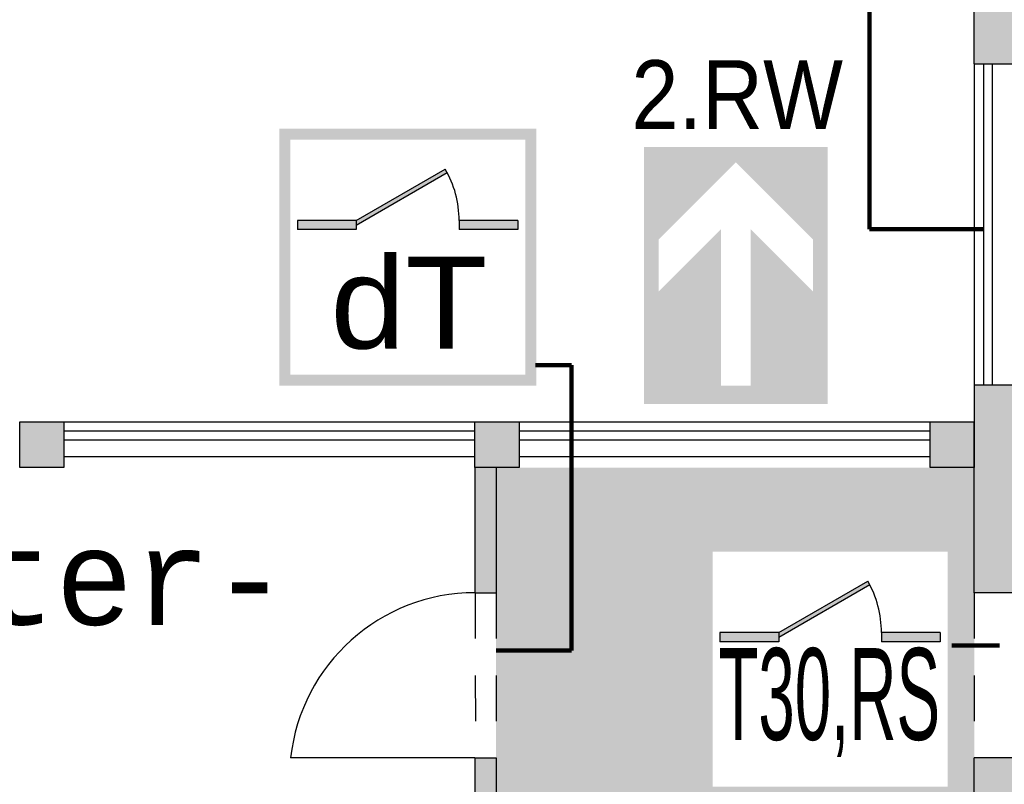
# Model space of a CAD drawing. Header units: metres. Extents: x -5 to 193, y -5 to 104.
# Tile 13 of 25: x 131.73 to 137.09, y 73.14 to 77.31. Entities that reach past the tile are written whole.
import ezdxf

# ---------------------------------------------------------------- set-up
doc = ezdxf.new("R2010")
doc.units = ezdxf.units.M
doc.header["$PDMODE"] = 65
doc.linetypes.add('AUSGEZOGEN', pattern=[0])
doc.linetypes.add('LINIE_2', pattern=[0.45, 0.25, -0.2])
for name, color, linetype, lineweight in [('XR$2$003STTXT_BAUTEILBESCHRIFTUNG', 7, 'Continuous', 13), ('XR$2$003UZ013_BETON_STAHLBETON', 8, 'Continuous', 13), ('XR$2$003WN111_ALLGEMEIN', 7, 'Continuous', 13), ('XR$2$004FEGLA_GLAS', 4, 'Continuous', 13), ('XR$2$004TT111_ALLGEMEIN', 7, 'Continuous', 13), ('XR$2$005BM999_SONSTIGES', 8, 'Continuous', 13), ('XR$2$005BMENT_ENTWURF', 8, 'Continuous', 13), ('XR$3$STANDARD', 7, 'Continuous', 25)]:
    doc.layers.add(name, color=color, linetype=linetype, lineweight=lineweight)
doc.styles.add('ARIAL', font='ARIAL.TTF')
doc.styles.add('LUCIDACONSOLE', font='LUCON.TTF')
doc.dimstyles.new('_DIMSTYLE_2', dxfattribs={"dimtxt": 0.75, "dimasz": 1, "dimexe": 0, "dimexo": 1e-06, "dimgap": 0.375, "dimtad": 0, "dimrnd": 0.01, "dimzin": 4, "dimdsep": 46, "dimtxsty": 'Standard', "dimblk1": 'ALL_ML_STRICH', "dimblk2": 'ALL_ML_STRICH', "dimsah": 1, "dimcen": 0, "dimse1": 1, "dimse2": 1, "dimadec": 0, "dimazin": 0, "dimtfac": 1, "dimtdec": 0, "dimtix": 1, "dimtmove": 2, "dimatfit": 3, "dimfxl": 1, "dimtzin": 0, "dimlwd": 0, "dimlwe": 25, "dimarcsym": 0})

# ---------------------------------------------------------------- blocks, each defined once
blk = doc.blocks.new('ALL_ML_STRICH')
at = {"color": 0, "linetype": 'ByBlock', "lineweight": -2}
for p, q in [((0, -0.5), (0, 0.5)), ((-0.3, -0.3), (0.3, 0.3)), ((-1, 0), (0.5, 0))]:
    blk.add_line(p, q, dxfattribs=at)
blk = doc.blocks.new('*D4')
at = {"layer": 'DEFPOINTS', "color": 0, "linetype": 'AUSGEZOGEN', "lineweight": 25}
for p in [(126.5524, 84.1582), (136.9624, 80.3925), (126.5524, 75.1175)]:
    blk.add_point(p, dxfattribs=at)
at = {"layer": 'XR$3$STANDARD', "color": 0, "linetype": 'AUSGEZOGEN', "lineweight": -2}
for p, q in [((126.5524, 84.1582), (130.5699, 84.1582)), ((133.1637, 84.1582), (136.9624, 84.1582))]:
    blk.add_line(p, q, dxfattribs=at)
at = {"layer": 'XR$3$STANDARD', "color": 0, "linetype": 'AUSGEZOGEN', "lineweight": 25, "rotation": 180}
blk.add_blockref('ALL_ML_STRICH', (126.5524, 84.1582), dxfattribs=at)
at = {"layer": 'XR$3$STANDARD', "color": 0, "linetype": 'AUSGEZOGEN', "lineweight": 25}
blk.add_blockref('ALL_ML_STRICH', (136.9624, 84.1582), dxfattribs=at)
at = {"layer": 'XR$3$STANDARD', "color": 0, "linetype": 'AUSGEZOGEN', "lineweight": 25, "insert": (131.8668, 84.1582), "char_height": 0.75, "width": 2.329687, "attachment_point": 5}
blk.add_mtext('\\W0.62;\\A1;{10.41\\H0.495000;\\S^ ;}', dxfattribs=at)

msp = doc.modelspace()

# ---------------------------------------------------------------- hatches: boundary and pattern name
at = {"layer": 'XR$2$004TT111_ALLGEMEIN', "linetype": 'AUSGEZOGEN', "lineweight": 25}
h = msp.add_hatch(color=0, dxfattribs=at)
h.paths.add_polyline_path([(138.1674, 77.3075), (138.1674, 77.0675), (136.9274, 77.0675), (136.9274, 80.1425), (137.1674, 80.1425), (137.1674, 77.3075)], flags=16)
h.paths.add_polyline_path([(149.9774, 77.3075), (149.9774, 77.0675), (139.0524, 77.0675), (139.0524, 77.3075), (144.4314, 77.3075), (144.4314, 80.1425), (144.5464, 80.1425), (144.5464, 77.3075)], flags=16)
for points in [[(137.1674, 75.3175), (137.1674, 74.1855), (137.1673, 74.1855), (137.1671, 74.1855), (137.167, 74.1855), (137.1668, 74.1855), (137.1667, 74.1855), (137.1665, 74.1855), (137.1664, 74.1855), (137.1663, 74.1855), (137.1661, 74.1855), (137.166, 74.1855), (137.1658, 74.1855), (137.1657, 74.1855), (137.1655, 74.1855), (137.1654, 74.1855), (137.1652, 74.1855), (137.1651, 74.1855), (137.165, 74.1855), (137.1648, 74.1855), (137.1647, 74.1855), (137.1645, 74.1855), (137.1644, 74.1855), (137.1642, 74.1855), (137.1641, 74.1855), (137.1639, 74.1855), (137.1638, 74.1855), (137.1637, 74.1855), (137.1635, 74.1855), (137.1634, 74.1855), (137.1632, 74.1855), (137.1631, 74.1855), (137.1629, 74.1855), (137.1628, 74.1855), (137.1626, 74.1855), (137.1625, 74.1855), (137.1624, 74.1855), (137.1622, 74.1855), (136.9274, 74.1855), (136.9274, 74.8675), (136.9274, 75.1175), (136.9274, 75.3175)], [(131.9674, 75.1175), (131.9674, 74.8675), (131.7274, 74.8675), (131.7274, 75.1175)], [(134.4474, 75.1175), (134.4474, 74.8675), (134.2074, 74.8675), (134.2074, 75.1175)], [(136.9274, 75.1175), (136.9274, 74.8675), (136.6874, 74.8675), (136.6874, 75.1175)]]:
    msp.add_hatch(color=0, dxfattribs=at).paths.add_polyline_path(points, flags=16)
h = msp.add_hatch(color=0, dxfattribs=at)
h.paths.add_polyline_path([(134.3224, 74.8675), (134.3224, 74.1855), (134.2074, 74.1855), (134.2074, 74.8675)], flags=16)
h.paths.add_polyline_path([(134.9624, 72.1125), (134.9624, 71.8725), (129.1346, 71.8725), (129.1346, 72.0025), (129.1871, 72.0025), (129.1871, 72.1125), (134.2074, 72.1125), (134.2074, 73.2855), (134.3224, 73.2855), (134.3224, 72.1125)], flags=16)
at = {"layer": 'XR$3$STANDARD', "linetype": 'AUSGEZOGEN', "lineweight": 140}
h = msp.add_hatch(color=1, dxfattribs=at)
h.paths.add_polyline_path([(134.541, 76.7138), (133.141, 76.7138), (133.141, 75.3138), (134.541, 75.3138)])
h.paths.add_polyline_path([(133.201, 76.6538), (134.481, 76.6538), (134.481, 75.3738), (133.201, 75.3738)], flags=16)
at = {"layer": 'XR$3$STANDARD', "linetype": 'AUSGEZOGEN', "lineweight": 25, "true_color": 0x00c600}
for points in [[(135.5485, 76.1673), (135.2085, 75.8273), (135.2085, 76.1102), (135.6285, 76.5302), (135.6285, 76.6131), (135.1285, 76.6131), (135.1285, 75.2131), (135.6285, 75.2131), (135.6285, 75.3131), (135.5485, 75.3131)], [(136.1285, 75.2131), (136.1285, 76.6131), (135.6285, 76.6131), (135.6285, 76.5302), (136.0485, 76.1102), (136.0485, 75.8273), (135.7085, 76.1673), (135.7085, 75.3131), (135.6285, 75.3131), (135.6285, 75.2131)]]:
    msp.add_hatch(color=92, dxfattribs=at).paths.add_polyline_path(points)
at = {"layer": 'XR$3$STANDARD', "linetype": 'AUSGEZOGEN', "lineweight": 140}
for points in [[(133.561, 76.2138), (133.561, 76.1885), (134.0569, 76.4748), (134.046, 76.4938)], [(133.561, 76.1638), (133.561, 76.2138), (133.241, 76.2138), (133.241, 76.1638)], [(134.441, 76.1638), (134.441, 76.2138), (134.121, 76.2138), (134.121, 76.1638)], [(135.862, 73.9688), (135.862, 73.9435), (136.358, 74.2298), (136.347, 74.2488)], [(135.862, 73.9188), (135.862, 73.9688), (135.542, 73.9688), (135.542, 73.9188)], [(136.742, 73.9188), (136.742, 73.9688), (136.422, 73.9688), (136.422, 73.9188)]]:
    msp.add_hatch(color=0, dxfattribs=at).paths.add_polyline_path(points)
at = {"layer": 'XR$3$STANDARD', "linetype": 'AUSGEZOGEN', "lineweight": 25, "true_color": 0xc4ffc4}
h = msp.add_hatch(color=254, dxfattribs=at)
h.paths.add_polyline_path([(134.3224, 72.1125), (136.9274, 72.1125), (136.9274, 74.8675), (134.3224, 74.8675)])
h.paths.add_polyline_path([(135.442, 73.0688), (135.442, 74.4688), (136.842, 74.4688), (136.842, 73.0688)], flags=16)
at = {"layer": 'XR$3$STANDARD', "linetype": 'AUSGEZOGEN', "lineweight": 140}
h = msp.add_hatch(color=1, dxfattribs=at)
h.paths.add_polyline_path([(136.842, 74.4688), (135.442, 74.4688), (135.442, 73.0688), (136.842, 73.0688)])
h.paths.add_polyline_path([(135.502, 74.4088), (136.782, 74.4088), (136.782, 73.1288), (135.502, 73.1288)], flags=16)
at = {"layer": 'XR$3$STANDARD', "linetype": 'AUSGEZOGEN', "lineweight": 25}
msp.add_hatch(color=0, dxfattribs=at).paths.add_polyline_path([(136.9274, 65.7892), (137.1674, 65.7892), (137.1674, 71.8725), (138.5999, 71.8725), (138.5999, 72.0025), (138.5474, 72.0025), (138.5474, 72.1125), (137.1674, 72.1125), (137.1674, 73.2856), (136.9274, 73.2855), (136.9274, 72.1125), (135.9724, 72.1125), (135.9724, 71.8725), (136.9274, 71.8725)])

# ---------------------------------------------------------------- linework, layer by layer
at = {"layer": 'XR$2$003STTXT_BAUTEILBESCHRIFTUNG', "color": 1, "linetype": 'AUSGEZOGEN', "lineweight": 25}
for p, q in [((136.9274, 77.0675), (136.9274, 75.3175)), ((131.9674, 75.1175), (134.2074, 75.1175)), ((134.4474, 75.1175), (136.6874, 75.1175)), ((131.9674, 74.9275), (134.2074, 74.9275)), ((134.4474, 74.9275), (136.6874, 74.9275))]:
    msp.add_line(p, q, dxfattribs=at)
at = {"layer": 'XR$2$003UZ013_BETON_STAHLBETON', "color": 0, "linetype": 'AUSGEZOGEN', "lineweight": 25}
for p, q in [((136.9774, 77.0675), (136.9774, 75.3175)), ((137.0274, 75.3175), (137.0274, 77.0675)), ((131.9674, 75.0675), (134.2074, 75.0675)), ((134.4474, 75.0675), (136.6874, 75.0675)), ((134.2074, 75.0175), (131.9674, 75.0175)), ((136.6874, 75.0175), (134.4474, 75.0175))]:
    msp.add_line(p, q, dxfattribs=at)
at = {"layer": 'XR$2$003WN111_ALLGEMEIN', "color": 2, "linetype": 'AUSGEZOGEN', "lineweight": 25}
for p, q in [((136.9274, 77.0675), (136.9274, 80.3925)), ((136.9274, 77.0675), (138.1674, 77.0675)), ((136.9274, 75.3175), (136.9274, 75.1175)), ((136.9274, 75.3175), (137.1674, 75.3175)), ((136.9274, 74.1855), (136.9274, 75.1175)), ((134.2074, 74.8675), (134.2074, 74.1855)), ((134.3224, 74.8675), (134.3224, 74.1855)), ((134.2074, 74.1855), (134.3224, 74.1855)), ((137.1674, 74.1855), (136.9274, 74.1855)), ((134.2074, 73.2855), (134.2074, 72.1125)), ((134.2074, 73.2855), (134.3224, 73.2855)), ((134.3224, 73.2855), (134.3224, 72.1125)), ((137.1674, 73.2856), (136.9274, 73.2855)), ((136.9274, 72.1125), (136.9274, 73.2855))]:
    msp.add_line(p, q, dxfattribs=at)
for points in [[(131.7274, 74.8675), (131.7274, 75.1175), (131.9674, 75.1175), (131.9674, 74.8675), (131.7274, 74.8675)], [(134.2074, 74.8675), (134.2074, 75.1175), (134.4474, 75.1175), (134.4474, 74.8675), (134.2074, 74.8675)], [(136.6874, 74.8675), (136.6874, 75.1175), (136.9274, 75.1175), (136.9274, 74.8675), (136.6874, 74.8675)]]:
    msp.add_lwpolyline(points, close=True, dxfattribs=at)
at = {"layer": 'XR$2$005BM999_SONSTIGES', "color": 1, "linetype": 'AUSGEZOGEN', "lineweight": 25}
msp.add_line((134.2074, 73.2855), (133.2034, 73.2855), dxfattribs=at)
msp.add_arc((134.2074, 73.1755), 1.01, 90, 173.7475, dxfattribs=at)
at = {"layer": 'XR$2$005BMENT_ENTWURF', "color": 254, "linetype": 'LINIE_2', "lineweight": 25, "true_color": 0xf0f0b4}
for p, q in [((134.2077, 74.1855), (134.2103, 73.2855)), ((134.3224, 74.1855), (134.3224, 73.2855)), ((136.9274, 74.1855), (136.9274, 73.2855))]:
    msp.add_line(p, q, dxfattribs=at)
at = {"layer": 'XR$3$STANDARD', "color": 1, "linetype": 'AUSGEZOGEN', "lineweight": 140}
for p, q in [((136.3571, 82.3684), (136.3571, 76.1664)), ((136.3571, 76.1664), (136.9774, 76.1664)), ((134.5368, 75.4262), (134.7335, 75.4262)), ((134.7335, 75.4262), (134.7335, 73.8711)), ((134.7335, 73.8711), (134.3224, 73.8711)), ((136.8059, 73.8989), (137.0646, 73.8989))]:
    msp.add_line(p, q, dxfattribs=at)
at = {"layer": 'XR$3$STANDARD', "color": 1, "linetype": 'AUSGEZOGEN', "lineweight": 25}
for p, q in [((133.561, 76.2138), (134.046, 76.4938)), ((133.561, 76.1885), (134.0569, 76.4748)), ((133.561, 76.2138), (133.241, 76.2138)), ((133.241, 76.2138), (133.241, 76.1638)), ((133.561, 76.1638), (133.241, 76.1638)), ((133.561, 76.2138), (133.561, 76.1638)), ((134.441, 76.2138), (134.121, 76.2138)), ((134.121, 76.2138), (134.121, 76.1638)), ((134.441, 76.1638), (134.121, 76.1638)), ((134.441, 76.2138), (134.441, 76.1638)), ((135.862, 73.9688), (136.347, 74.2488)), ((135.862, 73.9435), (136.358, 74.2298)), ((135.862, 73.9688), (135.542, 73.9688)), ((135.542, 73.9688), (135.542, 73.9188)), ((135.862, 73.9688), (135.862, 73.9188)), ((136.742, 73.9688), (136.422, 73.9688)), ((136.422, 73.9688), (136.422, 73.9188)), ((136.742, 73.9688), (136.742, 73.9188)), ((135.862, 73.9188), (135.542, 73.9188)), ((136.742, 73.9188), (136.422, 73.9188))]:
    msp.add_line(p, q, dxfattribs=at)
for centre in [(133.561, 76.2138), (135.862, 73.9688)]:
    msp.add_arc(centre, 0.56, 0, 30, dxfattribs=at)

# ---------------------------------------------------------------- texts
at = {"layer": 'XR$2$004FEGLA_GLAS', "color": 0, "linetype": 'AUSGEZOGEN', "lineweight": 25, "insert": (129.38, 74.5105), "char_height": 0.5, "width": 4.608467, "attachment_point": 1, "line_spacing_factor": 0.903614, "style": 'LUCIDACONSOLE'}
msp.add_mtext('{\\fLucida Console|i0|b0;\\H0.500000;\\W1.000000;\\C7;Computer-}\\P{\\fLucida Console|i0|b0;\\H0.500000;\\W1.000000;\\C7;raum}\\P', dxfattribs=at)
at = {"layer": 'XR$3$STANDARD', "color": 0, "linetype": 'AUSGEZOGEN', "lineweight": 25, "attachment_point": 7, "style": 'ARIAL'}
for s, insert, char_height, width in [('\\W0.88;2.RW', (135.0596, 76.7115), 0.375, 1.303171), ('\\W1.05;dT', (133.42, 75.5089), 0.5, 1.079429), ('\\W0.51;T30,RS', (135.5337, 73.2907), 0.5, 1.315851)]:
    msp.add_mtext(s, dxfattribs=dict(at, insert=insert, char_height=char_height, width=width))

# ---------------------------------------------------------------- dimensions: what is measured, and where the dimension line sits
at = {"layer": 'XR$3$STANDARD', "color": 0, "linetype": 'AUSGEZOGEN', "lineweight": 25}
dim = msp.add_linear_dim(base=(136.9624, 84.1582), p1=(126.5524, 75.1175), p2=(136.9624, 80.3925), dimstyle='_DIMSTYLE_2', override={"dimpost": '<>', "dimclrd": 0, "dimclre": 0, "dimclrt": 0, "dimlwd": 0, "dimlwe": 25}, dxfattribs=at)
dim.commit()
dim.dimension.update_dxf_attribs({"geometry": '*D4', "text_midpoint": (131.8668, 84.1582)})

doc.saveas('drawing.dxf')
